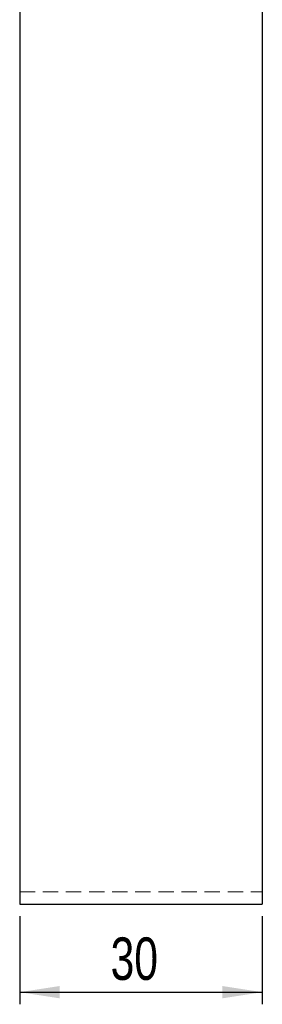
# Model space of a CAD drawing. Header units: millimetres. Extents: x 23 to 407, y 52 to 245.
# Tile 14 of 34: x 233 to 253, y 73 to 154. Entities that reach past the tile are written whole.
import ezdxf

# ---------------------------------------------------------------- set-up
doc = ezdxf.new("R2010")
doc.units = ezdxf.units.MM
doc.linetypes.add('HIDDEN', pattern=[1.905, 1.27, -0.635])
doc.layers.add('FORMATO', color=179, linetype='Continuous')
doc.styles.add('SLDTEXTSTYLE0', font='TXT', dxfattribs={"width": 0.75})
doc.dimstyles.new('SLDDIMSTYLE0', dxfattribs={"dimtxt": 3.5, "dimasz": 3.302, "dimexe": 0, "dimexo": 0.0625, "dimgap": 0.875, "dimtad": 1, "dimdec": 3, "dimlfac": 1.5, "dimrnd": 1e-09, "dimzin": 12, "dimdsep": 46, "dimtxsty": 'SLDTEXTSTYLE0', "dimsah": 1, "dimcen": 0.09, "dimadec": 0, "dimazin": 3, "dimtfac": 1, "dimtdec": 3, "dimtmove": 0, "dimatfit": 0, "dimfxl": 0, "dimfrac": 2, "dimtolj": 1, "dimtzin": 12, "dimarcsym": 0})

# ---------------------------------------------------------------- blocks, each defined once
blk = doc.blocks.new('_D_6')
at = {"layer": 'FORMATO'}
for p, q in [((233.116, 80.595), (233.116, 73.328)), ((253.116, 80.595), (253.116, 73.328)), ((233.116, 74.328), (253.116, 74.328))]:
    blk.add_line(p, q, dxfattribs=at)
for points in [[(233.116, 74.328), (236.418, 73.82), (236.418, 74.836)], [(253.116, 74.328), (249.814, 74.836), (249.814, 73.82)]]:
    blk.add_solid(points, dxfattribs=at)
at = {"layer": 'FORMATO', "insert": (240.611, 78.839), "char_height": 3.5, "attachment_point": 1, "style": 'SLDTEXTSTYLE0'}
blk.add_mtext('30', dxfattribs=at)

msp = doc.modelspace()

# ---------------------------------------------------------------- linework, layer by layer
at = {"color": 7, "linetype": 'Continuous', "lineweight": 25}
for p, q in [((233.11573, 207.78876), (233.11573, 81.59471)), ((253.11573, 207.78876), (253.11573, 81.59471)), ((233.11573, 81.59471), (253.11573, 81.59471))]:
    msp.add_line(p, q, dxfattribs=at)
at = {"color": 7, "linetype": 'HIDDEN', "lineweight": 18}
msp.add_line((233.11573, 82.59471), (253.11573, 82.59471), dxfattribs=at)

# ---------------------------------------------------------------- dimensions: what is measured, and where the dimension line sits
at = {"layer": 'FORMATO'}
dim = msp.add_linear_dim(base=(253.11573, 74.32773), p1=(233.11573, 81.59471), p2=(253.11573, 81.59471), dimstyle='SLDDIMSTYLE0', dxfattribs=at)
dim.commit()
dim.dimension.update_dxf_attribs({"geometry": '_D_6', "text_midpoint": (243.19718, 74.32773), "dimtype": 160})

doc.saveas('drawing.dxf')
